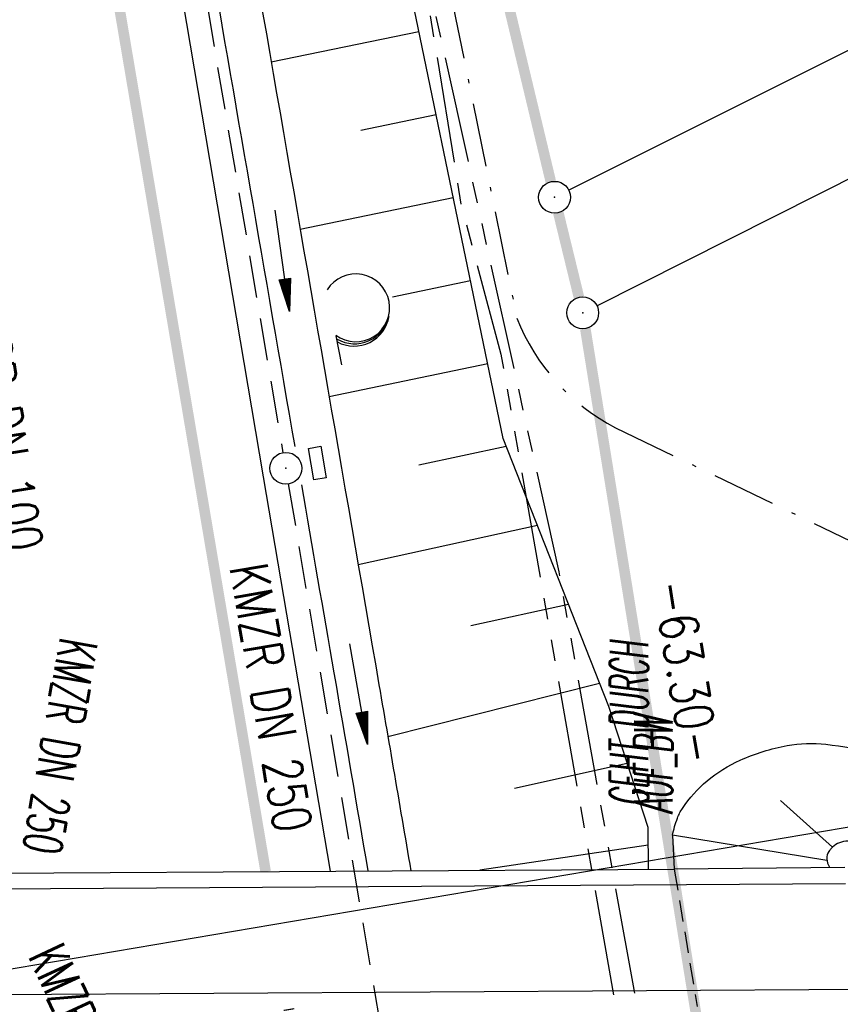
# Model space of a CAD drawing. Extents: x 447258 to 447844, y 441190 to 442763.
# Tile 113 of 123: x 447464 to 447503, y 442014 to 442061. Entities that reach past the tile are written whole.
import ezdxf
from ezdxf.enums import TextEntityAlignment as Align

# ---------------------------------------------------------------- set-up
doc = ezdxf.new("R2010")
doc.units = 0
doc.header["$LTSCALE"] = 2
doc.header["$MEASUREMENT"] = 0
for name, pattern in [('AUSGEZOGEN', [0]), ('BAB-FM2', [2.6, 1.5, -0.5, 0.1, -0.5]), ('GESTRICH-X2', [1.5, 1, -0.5]), ('GESTRICHELT', [0.75, 0.5, -0.25]), ('PHANTOMX2', [5, 2.5, -0.5, 0.5, -0.5, 0.5, -0.5])]:
    doc.linetypes.add(name, pattern=pattern)
doc.layers.get('0').update_dxf_attribs({"linetype": 'AUSGEZOGEN'})
for name, color, linetype in [('207-ABSTAND', 8, 'AUSGEZOGEN'), ('207-GRENZL', 8, 'AUSGEZOGEN'), ('207-GRENZL-BAB', 7, 'AUSGEZOGEN'), ('207-GRENZP-BAB', 7, 'AUSGEZOGEN'), ('ANMERKUNG', 7, 'CONTINUOUS'), ('BAB_FM', 5, 'BAB-FM2'), ('BAUWOTOP', 250, 'AUSGEZOGEN'), ('BAUWUTOP', 250, 'GESTRICHELT'), ('BOESCHG', 250, 'AUSGEZOGEN'), ('FBRTOP', 250, 'AUSGEZOGEN'), ('KANAL', 7, 'GESTRICH-X2'), ('Lichtwellenleiter COLT', 46, 'PHANTOMX2'), ('Lichtwellenleiter GLH', 46, 'PHANTOMX2'), ('MULDE', 250, 'AUSGEZOGEN'), ('NZ', 250, 'AUSGEZOGEN'), ('PFEIL', 7, 'CONTINUOUS'), ('PFEILTOP', 200, 'AUSGEZOGEN'), ('SCHSYMBOL', 200, 'AUSGEZOGEN'), ('TEXTO', 4, 'CONTINUOUS'), ('WALD', 8, 'AUSGEZOGEN')]:
    doc.layers.add(name, color=color, linetype=linetype)
doc.styles.add('ROMANS', font='romans.shx', dxfattribs={"width": 0.8})

# ---------------------------------------------------------------- blocks, each defined once
blk = doc.blocks.new('GST')
at = {"color": 0}
blk.add_circle((0, 0), 0.75, dxfattribs=at)
blk.add_point((0, 0), dxfattribs=at)
blk = doc.blocks.new('13')
blk.add_lwpolyline([(0.755, 1.218), (-0.748, 1.218), (-0.748, 1.801), (0.755, 1.801)], close=True)
at = {"rotation": 180}
blk.add_blockref('GST', (0, 0), dxfattribs=at)
blk = doc.blocks.new('PFEIL2')
at = {"color": 0}
for p, q in [((0.88, 0.002), (-2.401, -0.012)), ((0.881, -0.271), (0.879, 0.276)), ((0.879, 0.276), (2.429, 0.009)), ((0.911, 0.27), (0.879, 0.265)), ((0.965, 0.261), (0.879, 0.246)), ((1.019, 0.252), (0.879, 0.228)), ((1.073, 0.242), (0.879, 0.209)), ((1.127, 0.233), (0.879, 0.191)), ((1.181, 0.224), (0.879, 0.172)), ((1.235, 0.214), (0.879, 0.154)), ((1.289, 0.205), (0.879, 0.135)), ((1.343, 0.196), (0.879, 0.117)), ((1.397, 0.187), (0.879, 0.098)), ((1.451, 0.177), (0.879, 0.08)), ((1.505, 0.168), (0.879, 0.061)), ((1.559, 0.159), (0.88, 0.043)), ((1.613, 0.149), (0.88, 0.024)), ((1.668, 0.14), (0.88, 0.006)), ((1.722, 0.131), (0.88, -0.013)), ((1.776, 0.121), (0.88, -0.031)), ((1.83, 0.112), (0.88, -0.05)), ((1.884, 0.103), (0.88, -0.068)), ((1.938, 0.094), (0.88, -0.087)), ((1.992, 0.084), (0.88, -0.105)), ((2.046, 0.075), (0.88, -0.124)), ((2.1, 0.066), (0.88, -0.142)), ((2.154, 0.056), (0.88, -0.161)), ((2.208, 0.047), (0.88, -0.179)), ((2.262, 0.038), (0.881, -0.198)), ((2.316, 0.029), (0.881, -0.216)), ((2.37, 0.019), (0.881, -0.235)), ((2.424, 0.01), (0.881, -0.253)), ((2.429, 0.009), (0.881, -0.271))]:
    blk.add_line(p, q, dxfattribs=at)
blk = doc.blocks.new('LW')
at = {"color": 0}
blk.add_line((1.183, 0.003), (2.575, 0.003), dxfattribs=at)
for centre, radius, start, end in [((0.065, 1.189), 1.6, 312.7202, 226.7249), ((0.169, 1.08), 1.681, 321.1992, 68.9844), ((0.083, 1.129), 1.668, 319.2916, 65.2101)]:
    blk.add_arc(centre, radius, start, end, dxfattribs=at)

msp = doc.modelspace()

# ---------------------------------------------------------------- linework, layer by layer
at = {"layer": '207-GRENZL'}
for p, q in [((447514.829, 442065.044), (447490.231, 442052.755)), ((447491.56, 442047.307), (447516.15, 442059.692))]:
    msp.add_line(p, q, dxfattribs=at)
at = {"layer": '207-GRENZL-BAB', "const_width": 0.5, "flags": 128}
for points in [[(447478.675, 442097.88), (447489.385, 442053.149)], [(447489.738, 442051.691), (447490.712, 442047.698)], [(447491.01, 442046.23), (447500.87, 441985.22)]]:
    msp.add_lwpolyline(points, dxfattribs=at)
at = {"layer": 'BAB_FM', "flags": 128}
for points in [[(447479.685, 442087.429), (447484.784, 442061.415), (447487.785, 442046.719)], [(447492.441, 442041.55), (447503.532, 442036.205)]]:
    msp.add_lwpolyline(points, dxfattribs=at)
at = {"layer": 'BAB_FM'}
msp.add_arc((447496.963, 442050.304), 9.852, 201.3356, 242.6809, dxfattribs=at)
at = {"layer": 'BAUWOTOP'}
for p, q in [((447384.308, 442020.067), (447495.206, 442020.737)), ((447384.313, 442019.339), (447503.276, 442020.058)), ((447384.353, 442014.335), (447504.252, 442015.081))]:
    msp.add_line(p, q, dxfattribs=at)
at = {"layer": 'BAUWOTOP', "flags": 128}
msp.add_lwpolyline([(447503.251, 442020.812), (447495.206, 442020.737)], dxfattribs=at)
at = {"layer": 'BAUWUTOP'}
msp.add_line((447495.206, 442020.737), (447496.288, 442014.264), dxfattribs=at)
at = {"layer": 'BOESCHG'}
for p, q in [((447483.163, 442060.225), (447476.201, 442058.783)), ((447483.975, 442056.308), (447480.429, 442055.574)), ((447484.786, 442052.391), (447477.566, 442050.896)), ((447485.597, 442048.474), (447481.923, 442047.714)), ((447486.408, 442044.558), (447478.931, 442043.009)), ((447487.286, 442040.661), (447483.164, 442039.784)), ((447488.753, 442036.94), (447480.303, 442035.08)), ((447490.22, 442033.218), (447485.619, 442032.207)), ((447491.687, 442029.497), (447481.703, 442026.977)), ((447492.993, 442025.718), (447487.668, 442024.54)), ((447502.669, 442021.772), (447500.216, 442023.981)), ((447502.408, 442021.138), (447495.119, 442022.336)), ((447493.981, 442021.874), (447486.039, 442020.682))]:
    msp.add_line(p, q, dxfattribs=at)
msp.add_lwpolyline([(447493.988, 442020.73), (447493.975, 442022.703), (447492.115, 442028.409), (447487.135, 442041.041), (447481.266, 442069.383), (447474.104, 442087.162), (447472.535, 442095.231)], dxfattribs=at)
msp.add_lwpolyline([(447495.119, 442022.336, -0.035266), (447495.356, 442023.138, -0.056651), (447495.592, 442023.603, -0.073212), (447496.751, 442024.898, -0.068837), (447498.318, 442025.875, -0.059177), (447500.527, 442026.562, -0.074777), (447502.36, 442026.625, -0.019913), (447504.714, 442026.257, -0.015483), (447507.699, 442025.572, -0.009557), (447510.824, 442024.688, -0.014628), (447512.835, 442024.012, -0.043717), (447513.834, 442023.541, -0.010347), (447517.809, 442021.11, -0.059923), (447520.182, 442019.155, -0.040056), (447523.075, 442015.59)], format="xyb", dxfattribs=at)
at = {"layer": 'BOESCHG', "flags": 128}
msp.add_lwpolyline([(447495.119, 442022.336), (447495.206, 442020.737)], dxfattribs=at)
msp.add_lwpolyline([(447503.405, 442022.053, 0.09482), (447502.993, 442021.98, 0.103226), (447502.669, 442021.772, 0.022933), (447502.572, 442021.668, 0.026147), (447502.497, 442021.569, 0.161525), (447502.399, 442021.226, 0.13928), (447502.528, 442020.835)], format="xyb", dxfattribs=at)
at = {"layer": 'FBRTOP', "const_width": 0.5}
for points in [[(447426.95, 442309.879), (447439.473, 442235.931), (447451.995, 442161.983), (447468.692, 442063.388), (447472.866, 442038.738), (447475.935, 442020.621)], [(447477.031, 442014.144), (447477.04, 442014.089)]]:
    msp.add_lwpolyline(points, dxfattribs=at)
at = {"layer": 'FBRTOP'}
msp.add_lwpolyline([(447429.908, 442310.38, -0.000001), (447438.257, 442261.081, -0.000003), (447442.431, 442236.432), (447454.953, 442162.484, 0.000003), (447463.302, 442113.186, -0.000005), (447471.65, 442063.888), (447475.824, 442039.239), (447478.974, 442020.639, -0.000014)], format="xyb", dxfattribs=at)
at = {"layer": 'KANAL'}
for p, q in [((447467.656, 442094.031), (447476.75, 442040.375)), ((447477, 442038.906), (447485.188, 441990.719))]:
    msp.add_line(p, q, dxfattribs=at)
at = {"layer": 'Lichtwellenleiter COLT', "flags": 128}
msp.add_lwpolyline([(447442.96, 442335.557), (447456.7, 442249.29), (447463.6, 442209.09), (447469.32, 442174.78), (447469.36, 442166.151), (447470.01, 442158.25), (447478.55, 442083.31), (447480.14, 442073.68), (447482.71, 442066.62), (447489.76, 442034.75), (447494.21, 442009.95), (447495.29, 441993.16), (447497.59, 441980.16), (447507.01, 441951.68), (447515.71, 441920.25), (447518.26, 441903.22), (447520.43, 441896.13), (447523.64, 441884.43), (447526.37, 441878.79), (447528.11, 441866.61), (447535.41, 441848.78), (447549.9, 441801.26), (447568.27, 441742.34), (447581.42, 441716.38), (447612.07, 441661.31), (447621.06, 441647.3), (447628.35, 441633.93), (447651.39, 441582.52), (447667.47, 441546.03), (447670.34, 441536.67), (447673.43, 441498.26), (447664.89, 441495.23), (447661.03, 441486.35), (447675.09, 441449.74), (447687.91, 441416.57), (447692.3, 441403.5), (447701.96, 441375.5), (447703.056, 441372.658), (447718.41, 441332.85), (447728.05, 441307.18), (447736.09, 441285.14), (447740.65, 441276.91), (447753.75, 441244.43), (447753.961, 441243.938)], dxfattribs=at)
at = {"layer": 'Lichtwellenleiter GLH', "flags": 128}
msp.add_lwpolyline([(447443.04, 442335.579), (447446.805, 442314.878), (447447.202, 442307.726), (447447.035, 442305.663), (447448.105, 442303.179), (447455.853, 442257.883), (447455.973, 442254.994), (447459.182, 442233.704), (447462.547, 442212.489), (447466.159, 442189.433), (447469.204, 442166.064), (447470.01, 442158.25), (447477.849, 442087.756), (447478.831, 442082.344), (447479.744, 442076.075), (447482.71, 442066.62), (447482.866, 442066.064), (447485.146, 442052.08), (447487.034, 442045.024), (447495.36, 441997.645), (447495.603, 441995.693), (447495.209, 441993.321), (447496.284, 441982.821), (447499.097, 441971.423), (447507.795, 441945.91), (447510.425, 441935.505), (447513.476, 441923.434), (447517.904, 441903.132), (447521.941, 441888.796), (447544.368, 441820.369), (447557.569, 441774.31), (447581.166, 441717.983), (447600.457, 441683.636), (447618.3, 441651.867), (447628.983, 441630.357), (447653.543, 441577.923), (447660.352, 441562.951), (447664.557, 441553.744), (447668.65, 441544.501), (447669.801, 441541.079), (447661.429, 441483.757), (447662.612, 441481.552), (447669.396, 441464.067), (447675.656, 441448.302), (447681.09, 441434.845), (447685.339, 441422.75), (447689.146, 441411.07), (447689.921, 441408.693), (447693.538, 441400.577), (447697.253, 441388.481), (447698.59, 441384.754), (447711.275, 441353.274), (447728.897, 441302.547), (447734.682, 441288.069), (447738.281, 441281.653), (447743.226, 441270.195), (447752.442, 441247.185), (447753.822, 441243.9)], dxfattribs=at)
at = {"layer": 'MULDE'}
for points in [[(447469.959, 442094.837, 0.000777), (447470.805, 442089.913, -0.000125), (447481.124, 442030.33, -0.000749), (447482.781, 442020.662, -0.000308)], [(447468.067, 442094.036, 0.000704), (447468.835, 442089.571, -0.000102), (447477.307, 442040.668, -0.000821)], [(447477.619, 442038.864, -0.000019), (447479.154, 442029.99, -0.000724), (447480.755, 442020.65, -0.000308)]]:
    msp.add_lwpolyline(points, format="xyb", dxfattribs=at)
at = {"layer": 'NZ'}
msp.add_line((447454.17, 442014.385), (447514.157, 442024.543), dxfattribs=at)

# ---------------------------------------------------------------- block references
at = {"layer": '207-GRENZP-BAB', "rotation": 285.3280982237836}
for p in [(447489.56, 442052.42), (447490.89, 442046.969)]:
    msp.add_blockref('GST', p, dxfattribs=at)
at = {"layer": 'PFEIL', "rotation": 279.640800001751}
msp.add_blockref('PFEIL2', (447480.32, 442029.003), dxfattribs=at)
at = {"layer": 'PFEILTOP', "rotation": 277.7697536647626}
msp.add_blockref('PFEIL2', (447476.719, 442049.433), dxfattribs=at)
at = {"layer": 'SCHSYMBOL', "rotation": 279.6116}
msp.add_blockref('13', (447476.886, 442039.638), dxfattribs=at)
at = {"layer": 'WALD', "rotation": 281.1794355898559}
msp.add_blockref('LW', (447479.006, 442047.041), dxfattribs=at)

# ---------------------------------------------------------------- texts
at = {"layer": '207-ABSTAND', "insert": (447495.781, 442030.052), "char_height": 1.8, "attachment_point": 5, "rotation": 279.1813, "style": 'ROMANS'}
msp.add_mtext('-63.30-', dxfattribs=at)
at = {"layer": 'ANMERKUNG', "style": 'ROMANS', "oblique": 7, "width": 0.5}
for s, p in [('GEHT_DURCH', (447493.975, 442023.703)), ('AUF_BW', (447495.119, 442023.336))]:
    msp.add_text(s, height=1.8, rotation=90, dxfattribs=at).set_placement(p)
at = {"layer": 'TEXTO', "style": 'ROMANS'}
for s, rotation, width, p in [('KTSR DN 100', 279.0013, 0.75, (447462.711, 442041.719)), ('KMZR DN 250', 279.6408, 0.75, (447475.297, 442028.677)), ('KMZR DN 250', 260.0232, 0.6, (447465.357, 442026.675)), ('KMZR DN 250', 294.823, 0.6, (447466.867, 442011.978))]:
    msp.add_text(s, height=1.8, rotation=rotation, dxfattribs=dict(at, width=width)).set_placement(p, align=Align.CENTER)

doc.saveas('drawing.dxf')
